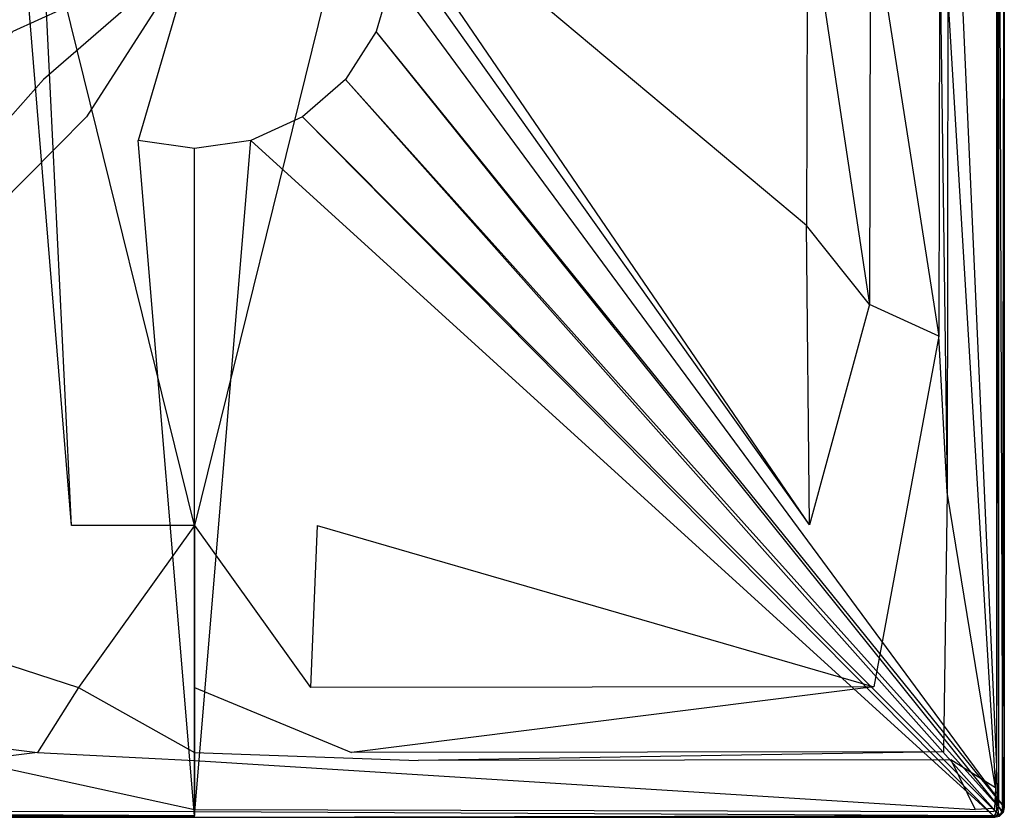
# Model space of a CAD drawing. Extents: x 0 to 1, y -0.75 to 0.
# Tile 2 of 7: x 0.39 to 1, y -0.75 to -0.26. Entities that reach past the tile are written whole.
import ezdxf

# ---------------------------------------------------------------- set-up
doc = ezdxf.new("R2010")
doc.units = 0
doc.layers.add('L0_WANNE_N_UDA1075ARA215V___0__', color=7, linetype='CONTINUOUS')

msp = doc.modelspace()

# ---------------------------------------------------------------- linework, layer by layer
at = {"layer": 'L0_WANNE_N_UDA1075ARA215V___0__', "color": 8}
for points, invisible_edges in [([(0.999483, -0.743037), (0.62208, -0.231049), (0.999501, -0.011195), (0.999483, -0.743037)], 14), ([(0.995078, -0.012636, 0.015), (0.996498, -0.743529, 0.015), (0.996498, -0.011255, 0.015), (0.995078, -0.012636, 0.015)], 14), ([(0.996498, -0.011255, 0.015), (0.998962, -0.743853, 0.013975), (0.998962, -0.010935, 0.013975), (0.996498, -0.011255, 0.015)], 14), ([(0.998962, -0.743853, 0.013975), (0.996498, -0.011255, 0.015), (0.996498, -0.743529, 0.015), (0.998962, -0.743853, 0.013975)], 13), ([(1, -0.0108, 0.0115), (0.998962, -0.743853, 0.013975), (1, -0.74399, 0.0115), (1, -0.0108, 0.0115)], 13), ([(0.998962, -0.743853, 0.013975), (1, -0.0108, 0.0115), (0.998962, -0.010935, 0.013975), (0.998962, -0.743853, 0.013975)], 14), ([(0.999501, -0.011195), (1, -0.74399), (0.999483, -0.743037), (0.999501, -0.011195)], 13), ([(1, -0.74399), (0.999501, -0.011195), (1, -0.0108), (1, -0.74399)], 14), ([(1, -0.0108), (1, -0.74399, 0.000751), (1, -0.74399), (1, -0.0108)], 13), ([(1, -0.74399, 0.000751), (1, -0.0108), (1, -0.0108, 0.000751), (1, -0.74399, 0.000751)], 14), ([(1, -0.74399, 0.000751), (1, -0.0108, 0.01035), (1, -0.74399, 0.01035), (1, -0.74399, 0.000751)], 13), ([(1, -0.0108, 0.01035), (1, -0.74399, 0.000751), (1, -0.0108, 0.000751), (1, -0.0108, 0.01035)], 14), ([(1, -0.74399, 0.01035), (1, -0.0108, 0.0115), (1, -0.74399, 0.0115), (1, -0.74399, 0.01035)], 13), ([(1, -0.0108, 0.0115), (1, -0.74399, 0.01035), (1, -0.0108, 0.01035), (1, -0.0108, 0.0115)], 14), ([(0.965051, -0.043686, 0.015), (0.995078, -0.718814, 0.015), (0.995078, -0.012636, 0.015), (0.965051, -0.043686, 0.015)], 14), ([(0.996498, -0.743529, 0.015), (0.995078, -0.012636, 0.015), (0.995078, -0.718814, 0.015), (0.996498, -0.743529, 0.015)], 13), ([(0.995078, -0.718814, 0.015), (0.965051, -0.043686, 0.015), (0.965051, -0.242794, 0.015), (0.995078, -0.718814, 0.015)], 13), ([(0.877953, -0.38452, 0.013404), (0.610006, -0.160005, 0.006596), (0.609358, -0.173074, 0.006611), (0.877953, -0.38452, 0.013404)], 14), ([(0.878377, -0.178127, 0.0134), (0.610006, -0.160005, 0.006596), (0.877953, -0.38452, 0.013404), (0.878377, -0.178127, 0.0134)], 14), ([(0.392677, -0.186172, 0.006629), (0.390642, -0.173074, 0.006611), (0.120282, -0.569285, 0.013408), (0.392677, -0.186172, 0.006629)], 14), ([(0.879718, -0.569285, 0.013408), (0.609358, -0.173074, 0.006611), (0.607323, -0.186172, 0.006629), (0.879718, -0.569285, 0.013408)], 14), ([(0.879718, -0.569285, 0.013408), (0.877953, -0.38452, 0.013404), (0.609358, -0.173074, 0.006611), (0.879718, -0.569285, 0.013408)], 14), ([(0.916844, -0.433236, 0.014969), (0.878377, -0.178127, 0.0134), (0.877953, -0.38452, 0.013404), (0.916844, -0.433236, 0.014969)], 13), ([(0.878377, -0.178127, 0.0134), (0.916844, -0.433236, 0.014969), (0.917217, -0.182303, 0.014968), (0.878377, -0.178127, 0.0134)], 14), ([(0.959618, -0.452775, 0.015), (0.917217, -0.182303, 0.014968), (0.916844, -0.433236, 0.014969), (0.959618, -0.452775, 0.015)], 13), ([(0.917217, -0.182303, 0.014968), (0.959618, -0.452775, 0.015), (0.959979, -0.20476, 0.015), (0.917217, -0.182303, 0.014968)], 14), ([(0.424123, -0.569764, 0.013423), (0.392677, -0.186172, 0.006629), (0.120282, -0.569285, 0.013408), (0.424123, -0.569764, 0.013423)], 14), ([(0.424123, -0.569764, 0.013423), (0.405526, -0.186695, 0.0067), (0.392677, -0.186172, 0.006629), (0.424123, -0.569764, 0.013423)], 14), ([(0.5, -0.569764, 0.013404), (0.405526, -0.186695, 0.0067), (0.424123, -0.569764, 0.013423), (0.5, -0.569764, 0.013404)], 14), ([(0.5, -0.186695, 0.006626), (0.405526, -0.186695, 0.0067), (0.5, -0.569764, 0.013404), (0.5, -0.186695, 0.006626)], 14), ([(0.594474, -0.186695, 0.0067), (0.5, -0.186695, 0.006626), (0.5, -0.569764, 0.013404), (0.594474, -0.186695, 0.0067)], 14), ([(0.594474, -0.186695, 0.0067), (0.5, -0.569764, 0.013404), (0.575877, -0.569764, 0.013423), (0.594474, -0.186695, 0.0067)], 14), ([(0.607323, -0.186172, 0.006629), (0.594474, -0.186695, 0.0067), (0.575877, -0.569764, 0.013423), (0.607323, -0.186172, 0.006629)], 14), ([(0.879718, -0.569285, 0.013408), (0.607323, -0.186172, 0.006629), (0.575877, -0.569764, 0.013423), (0.879718, -0.569285, 0.013408)], 14), ([(0.964679, -0.549101, 0.015), (0.959979, -0.20476, 0.015), (0.959618, -0.452775, 0.015), (0.964679, -0.549101, 0.015)], 13), ([(0.959979, -0.20476, 0.015), (0.964679, -0.549101, 0.015), (0.965051, -0.242794, 0.015), (0.959979, -0.20476, 0.015)], 14), ([(0.5, -0.213476), (0.38781, -0.26477), (0.37792, -0.231049), (0.5, -0.213476)], 14), ([(0.5, -0.213476), (0.406789, -0.294336), (0.38781, -0.26477), (0.5, -0.213476)], 14), ([(0.5, -0.213476), (0.43332, -0.317351), (0.406789, -0.294336), (0.5, -0.213476)], 14), ([(0.5, -0.213476), (0.465252, -0.331951), (0.43332, -0.317351), (0.5, -0.213476)], 14), ([(0.5, -0.336953), (0.465252, -0.331951), (0.5, -0.213476), (0.5, -0.336953)], 14), ([(0.62208, -0.231049), (0.61219, -0.26477), (0.5, -0.213476), (0.62208, -0.231049)], 14), ([(0.534748, -0.331951), (0.5, -0.336953), (0.5, -0.213476), (0.534748, -0.331951)], 14), ([(0.61219, -0.26477), (0.593211, -0.294336), (0.5, -0.213476), (0.61219, -0.26477)], 14), ([(0.593211, -0.294336), (0.56668, -0.317351), (0.5, -0.213476), (0.593211, -0.294336)], 14), ([(0.56668, -0.317351), (0.534748, -0.331951), (0.5, -0.213476), (0.56668, -0.317351)], 14), ([(0.62208, -0.231049), (0.999483, -0.743037), (0.61219, -0.26477), (0.62208, -0.231049)], 13), ([(0.994639, -0.731816, 0.015), (0.965051, -0.242794, 0.015), (0.964679, -0.549101, 0.015), (0.994639, -0.731816, 0.015)], 13), ([(0.965051, -0.242794, 0.015), (0.994639, -0.731816, 0.015), (0.995078, -0.718814, 0.015), (0.965051, -0.242794, 0.015)], 14), ([(0.001354, -0.74609), (0.38781, -0.26477), (0.406789, -0.294336), (0.001354, -0.74609)], 14), ([(0.61219, -0.26477), (0.998646, -0.74609), (0.593211, -0.294336), (0.61219, -0.26477)], 13), ([(0.998646, -0.74609), (0.61219, -0.26477), (0.999483, -0.743037), (0.998646, -0.74609)], 14), ([(0.406789, -0.294336), (0.003595, -0.748327), (0.001354, -0.74609), (0.406789, -0.294336)], 13), ([(0.003595, -0.748327), (0.406789, -0.294336), (0.43332, -0.317351), (0.003595, -0.748327)], 14), ([(0.593211, -0.294336), (0.996405, -0.748327), (0.56668, -0.317351), (0.593211, -0.294336)], 13), ([(0.996405, -0.748327), (0.593211, -0.294336), (0.998646, -0.74609), (0.996405, -0.748327)], 14), ([(0.43332, -0.317351), (0.006649, -0.749157), (0.003595, -0.748327), (0.43332, -0.317351)], 13), ([(0.006649, -0.749157), (0.43332, -0.317351), (0.465252, -0.331951), (0.006649, -0.749157)], 14), ([(0.56668, -0.317351), (0.993351, -0.749157), (0.534748, -0.331951), (0.56668, -0.317351)], 13), ([(0.993351, -0.749157), (0.56668, -0.317351), (0.996405, -0.748327), (0.993351, -0.749157)], 14), ([(0.465252, -0.331951), (0.5, -0.749166), (0.006649, -0.749157), (0.465252, -0.331951)], 13), ([(0.5, -0.749166), (0.465252, -0.331951), (0.5, -0.336953), (0.5, -0.749166)], 14), ([(0.534748, -0.331951), (0.5, -0.749166), (0.5, -0.336953), (0.534748, -0.331951)], 13), ([(0.5, -0.749166), (0.534748, -0.331951), (0.993351, -0.749157), (0.5, -0.749166)], 14), ([(0.879718, -0.569285, 0.013408), (0.916844, -0.433236, 0.014969), (0.877953, -0.38452, 0.013404), (0.879718, -0.569285, 0.013408)], 13), ([(0.916844, -0.433236, 0.014969), (0.879718, -0.569285, 0.013408), (0.919485, -0.669381, 0.01497), (0.916844, -0.433236, 0.014969)], 14), ([(0.919485, -0.669381, 0.01497), (0.959618, -0.452775, 0.015), (0.916844, -0.433236, 0.014969), (0.919485, -0.669381, 0.01497)], 13), ([(0.959618, -0.452775, 0.015), (0.919485, -0.669381, 0.01497), (0.962553, -0.70947, 0.015), (0.959618, -0.452775, 0.015)], 14), ([(0.962553, -0.70947, 0.015), (0.964679, -0.549101, 0.015), (0.959618, -0.452775, 0.015), (0.962553, -0.70947, 0.015)], 13), ([(0.964679, -0.549101, 0.015), (0.962553, -0.70947, 0.015), (0.967085, -0.714551, 0.015), (0.964679, -0.549101, 0.015)], 14), ([(0.967085, -0.714551, 0.015), (0.994639, -0.731816, 0.015), (0.964679, -0.549101, 0.015), (0.967085, -0.714551, 0.015)], 13), ([(0.428407, -0.669849, 0.014971), (0.120282, -0.569285, 0.013408), (0.080515, -0.669381, 0.01497), (0.428407, -0.669849, 0.014971)], 13), ([(0.120282, -0.569285, 0.013408), (0.428407, -0.669849, 0.014971), (0.424123, -0.569764, 0.013423), (0.120282, -0.569285, 0.013408)], 14), ([(0.428407, -0.669849, 0.014971), (0.5, -0.569764, 0.013404), (0.424123, -0.569764, 0.013423), (0.428407, -0.669849, 0.014971)], 13), ([(0.5, -0.569764, 0.013404), (0.428407, -0.669849, 0.014971), (0.5, -0.669849, 0.014966), (0.5, -0.569764, 0.013404)], 14), ([(0.571593, -0.669849, 0.014971), (0.5, -0.569764, 0.013404), (0.5, -0.669849, 0.014966), (0.571593, -0.669849, 0.014971)], 13), ([(0.5, -0.569764, 0.013404), (0.571593, -0.669849, 0.014971), (0.575877, -0.569764, 0.013423), (0.5, -0.569764, 0.013404)], 14), ([(0.919485, -0.669381, 0.01497), (0.575877, -0.569764, 0.013423), (0.571593, -0.669849, 0.014971), (0.919485, -0.669381, 0.01497)], 13), ([(0.575877, -0.569764, 0.013423), (0.919485, -0.669381, 0.01497), (0.879718, -0.569285, 0.013408), (0.575877, -0.569764, 0.013423)], 14), ([(0.403021, -0.709933, 0.015), (0.080515, -0.669381, 0.01497), (0.037447, -0.70947, 0.015), (0.403021, -0.709933, 0.015)], 13), ([(0.080515, -0.669381, 0.01497), (0.403021, -0.709933, 0.015), (0.428407, -0.669849, 0.014971), (0.080515, -0.669381, 0.01497)], 14), ([(0.5, -0.709933, 0.015), (0.428407, -0.669849, 0.014971), (0.403021, -0.709933, 0.015), (0.5, -0.709933, 0.015)], 13), ([(0.428407, -0.669849, 0.014971), (0.5, -0.709933, 0.015), (0.5, -0.669849, 0.014966), (0.428407, -0.669849, 0.014971)], 14), ([(0.596979, -0.709933, 0.015), (0.5, -0.669849, 0.014966), (0.5, -0.709933, 0.015), (0.596979, -0.709933, 0.015)], 13), ([(0.5, -0.669849, 0.014966), (0.596979, -0.709933, 0.015), (0.571593, -0.669849, 0.014971), (0.5, -0.669849, 0.014966)], 14), ([(0.596979, -0.709933, 0.015), (0.919485, -0.669381, 0.01497), (0.571593, -0.669849, 0.014971), (0.596979, -0.709933, 0.015)], 13), ([(0.919485, -0.669381, 0.01497), (0.596979, -0.709933, 0.015), (0.962553, -0.70947, 0.015), (0.919485, -0.669381, 0.01497)], 14), ([(0.037447, -0.70947, 0.015), (0.361807, -0.715011, 0.015), (0.403021, -0.709933, 0.015), (0.037447, -0.70947, 0.015)], 14), ([(0.5, -0.715011, 0.015), (0.403021, -0.709933, 0.015), (0.361807, -0.715011, 0.015), (0.5, -0.715011, 0.015)], 13), ([(0.403021, -0.709933, 0.015), (0.5, -0.715011, 0.015), (0.5, -0.709933, 0.015), (0.403021, -0.709933, 0.015)], 14), ([(0.638193, -0.715011, 0.015), (0.5, -0.709933, 0.015), (0.5, -0.715011, 0.015), (0.638193, -0.715011, 0.015)], 13), ([(0.5, -0.709933, 0.015), (0.638193, -0.715011, 0.015), (0.596979, -0.709933, 0.015), (0.5, -0.709933, 0.015)], 14), ([(0.638193, -0.715011, 0.015), (0.962553, -0.70947, 0.015), (0.596979, -0.709933, 0.015), (0.638193, -0.715011, 0.015)], 13), ([(0.962553, -0.70947, 0.015), (0.638193, -0.715011, 0.015), (0.967085, -0.714551, 0.015), (0.962553, -0.70947, 0.015)], 14), ([(0.5, -0.745073, 0.015), (0.361807, -0.715011, 0.015), (0.018002, -0.745073, 0.015), (0.5, -0.745073, 0.015)], 13), ([(0.361807, -0.715011, 0.015), (0.5, -0.745073, 0.015), (0.5, -0.715011, 0.015), (0.361807, -0.715011, 0.015)], 14), ([(0.981998, -0.745073, 0.015), (0.5, -0.715011, 0.015), (0.5, -0.745073, 0.015), (0.981998, -0.745073, 0.015)], 13), ([(0.5, -0.715011, 0.015), (0.981998, -0.745073, 0.015), (0.638193, -0.715011, 0.015), (0.5, -0.715011, 0.015)], 14), ([(0.981998, -0.745073, 0.015), (0.967085, -0.714551, 0.015), (0.638193, -0.715011, 0.015), (0.981998, -0.745073, 0.015)], 13), ([(0.994639, -0.731816, 0.015), (0.967085, -0.714551, 0.015), (0.993917, -0.744629, 0.015), (0.994639, -0.731816, 0.015)], 14), ([(0.967085, -0.714551, 0.015), (0.981998, -0.745073, 0.015), (0.993917, -0.744629, 0.015), (0.967085, -0.714551, 0.015)], 14), ([(0.996056, -0.74518, 0.015), (0.995078, -0.718814, 0.015), (0.994639, -0.731816, 0.015), (0.996056, -0.74518, 0.015)], 13), ([(0.995078, -0.718814, 0.015), (0.996056, -0.74518, 0.015), (0.996498, -0.743529, 0.015), (0.995078, -0.718814, 0.015)], 14), ([(0.995186, -0.746052, 0.015), (0.994639, -0.731816, 0.015), (0.993917, -0.744629, 0.015), (0.995186, -0.746052, 0.015)], 13), ([(0.994639, -0.731816, 0.015), (0.995186, -0.746052, 0.015), (0.996056, -0.74518, 0.015), (0.994639, -0.731816, 0.015)], 14), ([(0.5, -0.748973, 0.013975), (0.006464, -0.746494, 0.015), (0.00614, -0.748961, 0.013975), (0.5, -0.748973, 0.013975)], 13), ([(0.5, -0.746494, 0.015), (0.018002, -0.745073, 0.015), (0.006464, -0.746494, 0.015), (0.5, -0.746494, 0.015)], 13), ([(0.006464, -0.746494, 0.015), (0.5, -0.748973, 0.013975), (0.5, -0.746494, 0.015), (0.006464, -0.746494, 0.015)], 14), ([(0.018002, -0.745073, 0.015), (0.5, -0.746494, 0.015), (0.5, -0.745073, 0.015), (0.018002, -0.745073, 0.015)], 14), ([(0.993536, -0.746494, 0.015), (0.5, -0.745073, 0.015), (0.5, -0.746494, 0.015), (0.993536, -0.746494, 0.015)], 13), ([(0.5, -0.745073, 0.015), (0.993536, -0.746494, 0.015), (0.981998, -0.745073, 0.015), (0.5, -0.745073, 0.015)], 14), ([(0.99386, -0.748961, 0.013975), (0.5, -0.746494, 0.015), (0.5, -0.748973, 0.013975), (0.99386, -0.748961, 0.013975)], 13), ([(0.5, -0.746494, 0.015), (0.99386, -0.748961, 0.013975), (0.993536, -0.746494, 0.015), (0.5, -0.746494, 0.015)], 14), ([(0.993536, -0.746494, 0.015), (0.993917, -0.744629, 0.015), (0.981998, -0.745073, 0.015), (0.993536, -0.746494, 0.015)], 13), ([(0.993917, -0.744629, 0.015), (0.993536, -0.746494, 0.015), (0.995186, -0.746052, 0.015), (0.993917, -0.744629, 0.015)], 14), ([(0.99386, -0.748961, 0.013975), (0.995186, -0.746052, 0.015), (0.993536, -0.746494, 0.015), (0.99386, -0.748961, 0.013975)], 13), ([(0.995186, -0.746052, 0.015), (0.99386, -0.748961, 0.013975), (0.996442, -0.748231, 0.013975), (0.995186, -0.746052, 0.015)], 14), ([(0.996442, -0.748231, 0.013975), (0.996056, -0.74518, 0.015), (0.995186, -0.746052, 0.015), (0.996442, -0.748231, 0.013975)], 13), ([(0.998233, -0.746438, 0.013975), (0.996498, -0.743529, 0.015), (0.996056, -0.74518, 0.015), (0.998233, -0.746438, 0.013975)], 13), ([(0.996056, -0.74518, 0.015), (0.996442, -0.748231, 0.013975), (0.998233, -0.746438, 0.013975), (0.996056, -0.74518, 0.015)], 14), ([(0.998646, -0.74609), (0.996998, -0.749195), (0.996405, -0.748327), (0.998646, -0.74609)], 13), ([(0.996442, -0.748231, 0.013975), (0.999196, -0.746995, 0.0115), (0.998233, -0.746438, 0.013975), (0.996442, -0.748231, 0.013975)], 14), ([(0.999196, -0.746995, 0.0115), (0.996442, -0.748231, 0.013975), (0.996998, -0.749195, 0.0115), (0.999196, -0.746995, 0.0115)], 13), ([(0.996498, -0.743529, 0.015), (0.998233, -0.746438, 0.013975), (0.998962, -0.743853, 0.013975), (0.996498, -0.743529, 0.015)], 14), ([(0.996998, -0.749195), (0.998646, -0.74609), (0.999196, -0.746995), (0.996998, -0.749195)], 14), ([(0.999196, -0.746995), (0.996998, -0.749195, 0.000751), (0.996998, -0.749195), (0.999196, -0.746995)], 13), ([(0.996998, -0.749195, 0.000751), (0.999196, -0.746995), (0.999196, -0.746995, 0.000751), (0.996998, -0.749195, 0.000751)], 14), ([(0.996998, -0.749195, 0.000751), (0.999196, -0.746995, 0.01035), (0.996998, -0.749195, 0.01035), (0.996998, -0.749195, 0.000751)], 13), ([(0.999196, -0.746995, 0.01035), (0.996998, -0.749195, 0.000751), (0.999196, -0.746995, 0.000751), (0.999196, -0.746995, 0.01035)], 14), ([(0.996998, -0.749195, 0.01035), (0.999196, -0.746995, 0.0115), (0.996998, -0.749195, 0.0115), (0.996998, -0.749195, 0.01035)], 13), ([(0.999196, -0.746995, 0.0115), (0.996998, -0.749195, 0.01035), (0.999196, -0.746995, 0.01035), (0.999196, -0.746995, 0.0115)], 14), ([(0.998962, -0.743853, 0.013975), (0.998233, -0.746438, 0.013975), (1, -0.74399, 0.0115), (0.998962, -0.743853, 0.013975)], 14), ([(1, -0.74399, 0.0115), (0.998233, -0.746438, 0.013975), (0.999196, -0.746995, 0.0115), (1, -0.74399, 0.0115)], 14), ([(0.999483, -0.743037), (0.999196, -0.746995), (0.998646, -0.74609), (0.999483, -0.743037)], 13), ([(0.999196, -0.746995), (0.999483, -0.743037), (1, -0.74399), (0.999196, -0.746995)], 14), ([(1, -0.74399), (0.999196, -0.746995, 0.000751), (0.999196, -0.746995), (1, -0.74399)], 13), ([(0.999196, -0.746995, 0.000751), (1, -0.74399), (1, -0.74399, 0.000751), (0.999196, -0.746995, 0.000751)], 14), ([(0.999196, -0.746995, 0.000751), (1, -0.74399, 0.01035), (0.999196, -0.746995, 0.01035), (0.999196, -0.746995, 0.000751)], 13), ([(1, -0.74399, 0.01035), (0.999196, -0.746995, 0.000751), (1, -0.74399, 0.000751), (1, -0.74399, 0.01035)], 14), ([(0.999196, -0.746995, 0.01035), (1, -0.74399, 0.0115), (0.999196, -0.746995, 0.0115), (0.999196, -0.746995, 0.01035)], 13), ([(1, -0.74399, 0.0115), (0.999196, -0.746995, 0.01035), (1, -0.74399, 0.01035), (1, -0.74399, 0.0115)], 14), ([(0.006003, -0.75, 0.0115), (0.5, -0.748973, 0.013975), (0.00614, -0.748961, 0.013975), (0.006003, -0.75, 0.0115)], 14), ([(0.5, -0.748973, 0.013975), (0.006003, -0.75, 0.0115), (0.5, -0.75, 0.0115), (0.5, -0.748973, 0.013975)], 13), ([(0.006649, -0.749157), (0.5, -0.75), (0.006003, -0.75), (0.006649, -0.749157)], 13), ([(0.5, -0.75, 0.000751), (0.006003, -0.75), (0.5, -0.75), (0.5, -0.75, 0.000751)], 13), ([(0.006003, -0.75), (0.5, -0.75, 0.000751), (0.006003, -0.75, 0.000751), (0.006003, -0.75)], 14), ([(0.5, -0.75, 0.0115), (0.006003, -0.75, 0.01035), (0.5, -0.75, 0.01035), (0.5, -0.75, 0.0115)], 13), ([(0.006003, -0.75, 0.01035), (0.5, -0.75, 0.0115), (0.006003, -0.75, 0.0115), (0.006003, -0.75, 0.01035)], 14), ([(0.5, -0.75, 0.01035), (0.006003, -0.75, 0.000751), (0.5, -0.75, 0.000751), (0.5, -0.75, 0.01035)], 13), ([(0.006003, -0.75, 0.000751), (0.5, -0.75, 0.01035), (0.006003, -0.75, 0.01035), (0.006003, -0.75, 0.000751)], 14), ([(0.5, -0.75), (0.006649, -0.749157), (0.5, -0.749166), (0.5, -0.75)], 14), ([(0.99386, -0.748961, 0.013975), (0.5, -0.75, 0.0115), (0.993997, -0.75, 0.0115), (0.99386, -0.748961, 0.013975)], 13), ([(0.5, -0.75, 0.0115), (0.99386, -0.748961, 0.013975), (0.5, -0.748973, 0.013975), (0.5, -0.75, 0.0115)], 14), ([(0.993351, -0.749157), (0.5, -0.75), (0.5, -0.749166), (0.993351, -0.749157)], 13), ([(0.5, -0.75), (0.993351, -0.749157), (0.993997, -0.75), (0.5, -0.75)], 14), ([(0.993997, -0.75, 0.000751), (0.5, -0.75), (0.993997, -0.75), (0.993997, -0.75, 0.000751)], 13), ([(0.5, -0.75), (0.993997, -0.75, 0.000751), (0.5, -0.75, 0.000751), (0.5, -0.75)], 14), ([(0.993997, -0.75, 0.0115), (0.5, -0.75, 0.01035), (0.993997, -0.75, 0.01035), (0.993997, -0.75, 0.0115)], 13), ([(0.5, -0.75, 0.01035), (0.993997, -0.75, 0.0115), (0.5, -0.75, 0.0115), (0.5, -0.75, 0.01035)], 14), ([(0.993997, -0.75, 0.01035), (0.5, -0.75, 0.000751), (0.993997, -0.75, 0.000751), (0.993997, -0.75, 0.01035)], 13), ([(0.5, -0.75, 0.000751), (0.993997, -0.75, 0.01035), (0.5, -0.75, 0.01035), (0.5, -0.75, 0.000751)], 14), ([(0.996405, -0.748327), (0.993997, -0.75), (0.993351, -0.749157), (0.996405, -0.748327)], 13), ([(0.996442, -0.748231, 0.013975), (0.99386, -0.748961, 0.013975), (0.996998, -0.749195, 0.0115), (0.996442, -0.748231, 0.013975)], 14), ([(0.99386, -0.748961, 0.013975), (0.993997, -0.75, 0.0115), (0.996998, -0.749195, 0.0115), (0.99386, -0.748961, 0.013975)], 14), ([(0.993997, -0.75), (0.996405, -0.748327), (0.996998, -0.749195), (0.993997, -0.75)], 14), ([(0.996998, -0.749195, 0.000751), (0.993997, -0.75), (0.996998, -0.749195), (0.996998, -0.749195, 0.000751)], 13), ([(0.993997, -0.75), (0.996998, -0.749195, 0.000751), (0.993997, -0.75, 0.000751), (0.993997, -0.75)], 14), ([(0.996998, -0.749195, 0.01035), (0.993997, -0.75, 0.000751), (0.996998, -0.749195, 0.000751), (0.996998, -0.749195, 0.01035)], 13), ([(0.993997, -0.75, 0.000751), (0.996998, -0.749195, 0.01035), (0.993997, -0.75, 0.01035), (0.993997, -0.75, 0.000751)], 14), ([(0.996998, -0.749195, 0.0115), (0.993997, -0.75, 0.01035), (0.996998, -0.749195, 0.01035), (0.996998, -0.749195, 0.0115)], 13), ([(0.993997, -0.75, 0.01035), (0.996998, -0.749195, 0.0115), (0.993997, -0.75, 0.0115), (0.993997, -0.75, 0.01035)], 14)]:
    msp.add_3dface(points, dxfattribs=dict(at, invisible_edges=invisible_edges))

doc.saveas('drawing.dxf')
